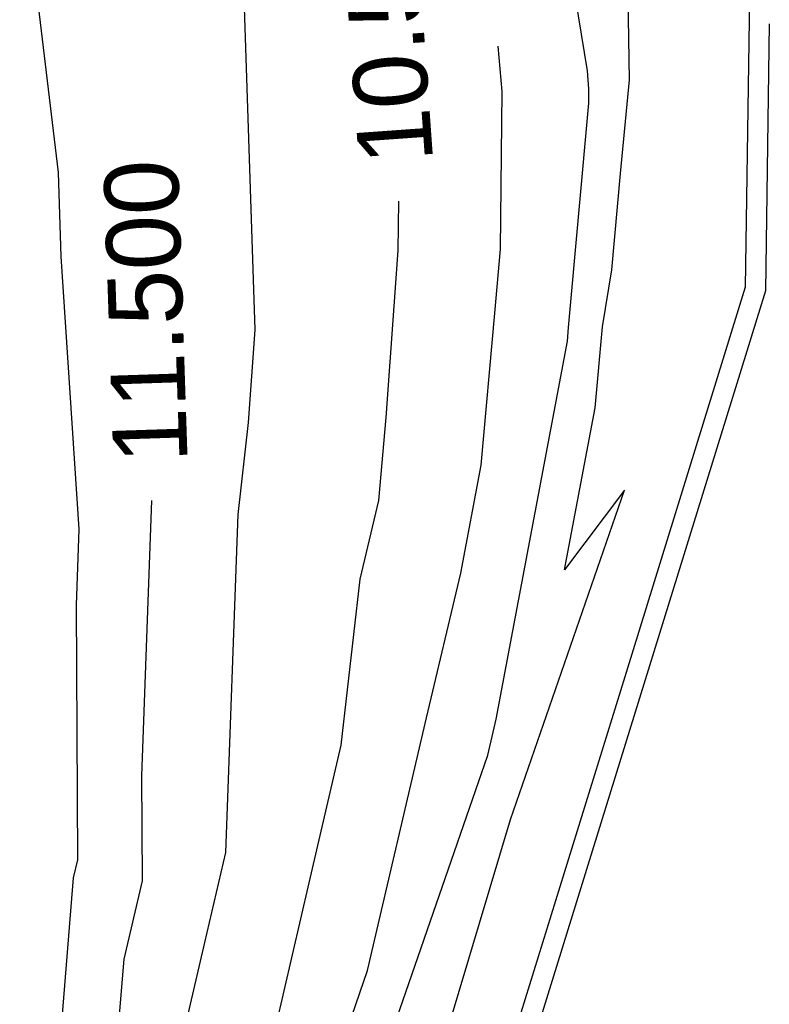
# Model space of a CAD drawing. Extents: x 158343 to 162498, y 431347 to 434500.
# Tile 217 of 220: x 159715 to 159733, y 434014 to 434038. Entities that reach past the tile are written whole.
import ezdxf

# ---------------------------------------------------------------- set-up
doc = ezdxf.new("R2010")
doc.units = 0
doc.header["$LTSCALE"] = 10
doc.header["$MEASUREMENT"] = 0
doc.layers.add('000_arcering', color=8, linetype='CONTINUOUS')
doc.layers.add('def. con-hoogtelijn (index)', color=8, linetype='CONTINUOUS')
doc.styles.add('Style-WORKING', font='WORKING.shx')

# ---------------------------------------------------------------- blocks, each defined once
blk = doc.blocks.new('bestaande hoogtelijnen')
at = {"layer": 'def. con-hoogtelijn (index)'}
for p, q in [((64.833, -1.558), (64.346, -34.978)), ((64.833, -1.558), (64.346, -34.978)), ((64.833, -1.558), (64.346, -34.978)), ((60.524, -29.737), (58.112, -14.639)), ((60.524, -29.737), (58.112, -14.639)), ((47.707, -32.199), (46.767, -24.336)), ((47.707, -32.199), (46.767, -24.336)), ((47.707, -32.199), (46.767, -24.336)), ((52.473, -36.009), (52.176, -26.954)), ((52.473, -36.009), (52.176, -26.954)), ((52.473, -36.009), (52.176, -26.954)), ((61.547, -29.954), (61.506, -27.494)), ((61.547, -29.954), (61.506, -27.494)), ((61.547, -29.954), (61.506, -27.494)), ((64.932, -28.599), (64.838, -35.067)), ((64.932, -28.599), (64.838, -35.067)), ((58.456, -30.238), (58.359, -29.138)), ((58.456, -30.238), (58.359, -29.138)), ((58.456, -30.238), (58.359, -29.138)), ((60.562, -30.175), (60.524, -29.737)), ((60.562, -30.175), (60.524, -29.737)), ((61.326, -32.227), (61.547, -29.954)), ((61.326, -32.227), (61.547, -29.954)), ((61.326, -32.227), (61.547, -29.954)), ((58.42, -34.059), (58.456, -30.238)), ((58.42, -34.059), (58.456, -30.238)), ((58.42, -34.059), (58.456, -30.238)), ((60.559, -30.523), (60.562, -30.175)), ((60.559, -30.523), (60.562, -30.175)), ((60.07, -35.952), (60.559, -30.523)), ((60.07, -35.952), (60.559, -30.523)), ((47.774, -34.236), (47.707, -32.199)), ((47.774, -34.236), (47.707, -32.199)), ((47.774, -34.236), (47.707, -32.199)), ((61.116, -34.554), (61.326, -32.227)), ((61.116, -34.554), (61.326, -32.227)), ((61.116, -34.554), (61.326, -32.227)), ((55.942, -34.09), (55.954, -32.892)), ((55.942, -34.09), (55.954, -32.892)), ((55.651, -38.135), (55.942, -34.09)), ((55.651, -38.135), (55.942, -34.09)), ((58.28, -35.61), (58.42, -34.059)), ((58.28, -35.61), (58.42, -34.059)), ((58.28, -35.61), (58.42, -34.059)), ((48.21, -40.843), (47.774, -34.236)), ((48.21, -40.843), (47.774, -34.236)), ((48.21, -40.843), (47.774, -34.236)), ((60.894, -35.939), (61.116, -34.554)), ((60.894, -35.939), (61.116, -34.554)), ((60.894, -35.939), (61.116, -34.554)), ((64.838, -35.067), (58.08, -56.932)), ((64.838, -35.067), (58.08, -56.932)), ((64.346, -34.978), (61.428, -44.42)), ((64.346, -34.978), (61.428, -44.42)), ((64.346, -34.978), (61.428, -44.42)), ((57.947, -39.292), (58.28, -35.61)), ((57.947, -39.292), (58.28, -35.61)), ((57.947, -39.292), (58.28, -35.61)), ((52.311, -38.256), (52.473, -36.009)), ((52.311, -38.256), (52.473, -36.009)), ((52.311, -38.256), (52.473, -36.009)), ((60.04, -36.287), (60.07, -35.952)), ((60.04, -36.287), (60.07, -35.952)), ((60.711, -37.9), (60.894, -35.939)), ((60.711, -37.9), (60.894, -35.939)), ((60.711, -37.9), (60.894, -35.939)), ((58.315, -45.444), (60.04, -36.287)), ((58.315, -45.444), (60.04, -36.287)), ((59.972, -41.824), (60.711, -37.9)), ((59.972, -41.824), (60.711, -37.9)), ((59.972, -41.824), (60.711, -37.9)), ((55.469, -40.144), (55.651, -38.135)), ((55.469, -40.144), (55.651, -38.135)), ((52.058, -40.486), (52.311, -38.256)), ((52.058, -40.486), (52.311, -38.256)), ((52.058, -40.486), (52.311, -38.256)), ((57.454, -41.909), (57.947, -39.292)), ((57.454, -41.909), (57.947, -39.292)), ((57.454, -41.909), (57.947, -39.292)), ((58.661, -47.88), (61.421, -39.895)), ((58.661, -47.88), (61.421, -39.895)), ((58.661, -47.88), (61.421, -39.895)), ((61.421, -39.895), (59.972, -41.824)), ((61.421, -39.895), (59.972, -41.824)), ((61.421, -39.895), (59.972, -41.824)), ((49.727, -46.824), (49.968, -40.15)), ((49.727, -46.824), (49.968, -40.15)), ((55.016, -42.058), (55.469, -40.144)), ((55.016, -42.058), (55.469, -40.144)), ((51.762, -48.681), (52.058, -40.486)), ((51.762, -48.681), (52.058, -40.486)), ((51.762, -48.681), (52.058, -40.486)), ((48.143, -42.687), (48.21, -40.843)), ((48.143, -42.687), (48.21, -40.843)), ((48.143, -42.687), (48.21, -40.843)), ((56.622, -45.418), (57.454, -41.909)), ((56.622, -45.418), (57.454, -41.909)), ((56.622, -45.418), (57.454, -41.909)), ((54.559, -46.073), (55.016, -42.058)), ((54.559, -46.073), (55.016, -42.058)), ((48.177, -48.858), (48.143, -42.687)), ((48.177, -48.858), (48.143, -42.687)), ((48.177, -48.858), (48.143, -42.687)), ((61.428, -44.42), (52.291, -73.968)), ((61.428, -44.42), (52.291, -73.968)), ((61.428, -44.42), (52.291, -73.968)), ((55.197, -51.54), (56.622, -45.418)), ((55.197, -51.54), (56.622, -45.418)), ((55.197, -51.54), (56.622, -45.418)), ((58.239, -45.763), (58.315, -45.444)), ((58.239, -45.763), (58.315, -45.444)), ((58.109, -46.319), (58.239, -45.763)), ((58.109, -46.319), (58.239, -45.763)), ((53.782, -49.412), (54.559, -46.073)), ((53.782, -49.412), (54.559, -46.073)), ((55.316, -54.383), (58.109, -46.319)), ((55.316, -54.383), (58.109, -46.319)), ((49.741, -49.365), (49.727, -46.824)), ((49.741, -49.365), (49.727, -46.824)), ((56.52, -55.025), (58.661, -47.88)), ((56.52, -55.025), (58.661, -47.88)), ((56.52, -55.025), (58.661, -47.88)), ((48.075, -49.295), (48.177, -48.858)), ((48.075, -49.295), (48.177, -48.858)), ((48.075, -49.295), (48.177, -48.858)), ((51.255, -50.858), (51.762, -48.681)), ((51.255, -50.858), (51.762, -48.681)), ((51.255, -50.858), (51.762, -48.681)), ((47.74, -53.394), (48.075, -49.295)), ((47.74, -53.394), (48.075, -49.295)), ((47.74, -53.394), (48.075, -49.295)), ((49.299, -51.262), (49.741, -49.365)), ((49.299, -51.262), (49.741, -49.365)), ((52.87, -53.332), (53.782, -49.412)), ((52.87, -53.332), (53.782, -49.412)), ((50.802, -52.804), (51.255, -50.858)), ((50.802, -52.804), (51.255, -50.858)), ((50.802, -52.804), (51.255, -50.858)), ((49.161, -52.949), (49.299, -51.262)), ((49.161, -52.949), (49.299, -51.262)), ((54.399, -53.844), (55.197, -51.54)), ((54.399, -53.844), (55.197, -51.54)), ((54.399, -53.844), (55.197, -51.54))]:
    blk.add_line(p, q, dxfattribs=at)
at = {"layer": 'def. con-hoogtelijn (index)', "style": 'Style-WORKING'}
for s, rotation, p in [('10.500', 94.0635, (56.788, -31.93)), ('10.500', 94.0635, (56.788, -31.93)), ('11.500', 91.8774, (50.838, -39.221)), ('11.500', 91.8774, (50.838, -39.221))]:
    blk.add_text(s, height=1.8, rotation=rotation, dxfattribs=at).set_placement(p)

msp = doc.modelspace()

# ---------------------------------------------------------------- block references
at = {"layer": '000_arcering'}
msp.add_blockref('bestaande hoogtelijnen', (159667.804, 434066.432), dxfattribs=at)

doc.saveas('drawing.dxf')
